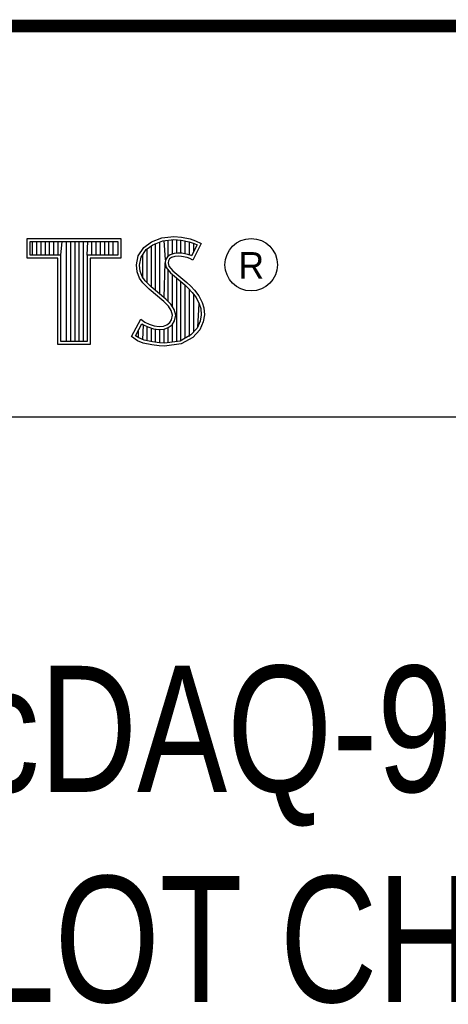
# Model space of a CAD drawing. Header units: inches. Extents: x 0 to 34, y 0 to 22.
# Tile 47 of 94: x 30.461 to 31.14, y 1.448 to 3.01. Entities that reach past the tile are written whole.
import ezdxf

# ---------------------------------------------------------------- set-up
doc = ezdxf.new("R2010")
doc.units = ezdxf.units.IN
doc.header["$LTSCALE"] = 1.87
doc.header["$MEASUREMENT"] = 0
doc.layers.get('0').update_dxf_attribs({"linetype": 'CONTINUOUS'})
doc.styles.get("Standard").update_dxf_attribs({"font": 'txt', "width": 0.8})

msp = doc.modelspace()

# ---------------------------------------------------------------- linework, layer by layer
at = {"color": 2, "linetype": 'CONTINUOUS'}
for p, q in [((28.3793, 3.0003), (33.5093, 3.0003)), ((30.4728, 2.6631), (30.6211, 2.6631)), ((30.4728, 2.6317), (30.4728, 2.6631)), ((30.4776, 2.6583), (30.6162, 2.6583)), ((30.4776, 2.6366), (30.4776, 2.6583)), ((30.4815, 2.6366), (30.4815, 2.6583)), ((30.4882, 2.6366), (30.4882, 2.6583)), ((30.495, 2.6366), (30.495, 2.6583)), ((30.5017, 2.6366), (30.5017, 2.6583)), ((30.5084, 2.6366), (30.5084, 2.6583)), ((30.5151, 2.6366), (30.5151, 2.6583)), ((30.5218, 2.6366), (30.5218, 2.6583)), ((30.5263, 2.6366), (30.5285, 2.6583)), ((30.5352, 2.4996), (30.5352, 2.6583)), ((30.5419, 2.4996), (30.5419, 2.6583)), ((30.5486, 2.4996), (30.5486, 2.6583)), ((30.5554, 2.4996), (30.5554, 2.6583)), ((30.5621, 2.4996), (30.5621, 2.6583)), ((30.5676, 2.6366), (30.5688, 2.6583)), ((30.5755, 2.6366), (30.5755, 2.6583)), ((30.5822, 2.6366), (30.5822, 2.6583)), ((30.5889, 2.6366), (30.5889, 2.6583)), ((30.5956, 2.6366), (30.5956, 2.6583)), ((30.6023, 2.6366), (30.6023, 2.6583)), ((30.609, 2.6366), (30.609, 2.6583)), ((30.6162, 2.6583), (30.6162, 2.6366)), ((30.6211, 2.6631), (30.6211, 2.6317)), ((30.6577, 2.6488), (30.6695, 2.6575)), ((30.6695, 2.6575), (30.6863, 2.6642)), ((30.6719, 2.6532), (30.6875, 2.6594)), ((30.6762, 2.5804), (30.6762, 2.6549)), ((30.6829, 2.5748), (30.6829, 2.6576)), ((30.6863, 2.6642), (30.7049, 2.6662)), ((30.6875, 2.6594), (30.705, 2.6613)), ((30.6917, 2.629), (30.6896, 2.6596)), ((30.6963, 2.635), (30.6963, 2.6604)), ((30.703, 2.6384), (30.703, 2.6611)), ((30.7049, 2.6662), (30.7173, 2.6653)), ((30.705, 2.6613), (30.7166, 2.6605)), ((30.7097, 2.6396), (30.7097, 2.661)), ((30.7164, 2.6396), (30.7164, 2.6605)), ((30.7166, 2.6605), (30.7296, 2.6577)), ((30.7173, 2.6653), (30.7309, 2.6624)), ((30.7231, 2.6385), (30.7231, 2.6591)), ((30.7296, 2.6577), (30.7375, 2.655)), ((30.7299, 2.6368), (30.7299, 2.6576)), ((30.7309, 2.6624), (30.7393, 2.6595)), ((30.7486, 2.6552), (30.7353, 2.6286)), ((30.7366, 2.642), (30.7366, 2.6553)), ((30.7375, 2.655), (30.742, 2.6529)), ((30.7393, 2.6595), (30.7486, 2.6552)), ((30.6487, 2.6355), (30.6577, 2.6488)), ((30.6533, 2.6336), (30.6612, 2.6454)), ((30.6612, 2.6454), (30.6719, 2.6532)), ((30.6627, 2.5927), (30.6627, 2.6465)), ((30.6695, 2.586), (30.6695, 2.6514)), ((30.7056, 2.6392), (30.6995, 2.6373)), ((30.7117, 2.6398), (30.7056, 2.6392)), ((30.7179, 2.6395), (30.7117, 2.6398)), ((30.7272, 2.6376), (30.7179, 2.6395)), ((30.742, 2.6529), (30.7333, 2.6355)), ((30.5214, 2.6317), (30.4728, 2.6317)), ((30.5263, 2.6366), (30.4776, 2.6366)), ((30.5214, 2.4947), (30.5214, 2.6317)), ((30.5263, 2.4996), (30.5263, 2.6366)), ((30.6162, 2.6366), (30.5676, 2.6366)), ((30.5676, 2.6366), (30.5676, 2.4996)), ((30.6211, 2.6317), (30.5724, 2.6317)), ((30.5724, 2.6317), (30.5724, 2.4947)), ((30.6458, 2.621), (30.6487, 2.6355)), ((30.6507, 2.6208), (30.6533, 2.6336)), ((30.656, 2.5999), (30.656, 2.6377)), ((30.6896, 2.5692), (30.6912, 2.6242)), ((30.6917, 2.629), (30.6912, 2.6242)), ((30.6912, 2.6242), (30.6928, 2.6171)), ((30.6949, 2.634), (30.6917, 2.629)), ((30.6995, 2.6373), (30.6949, 2.634)), ((30.6965, 2.6274), (30.6962, 2.6245)), ((30.6962, 2.6245), (30.6973, 2.6193)), ((30.6985, 2.6306), (30.6965, 2.6274)), ((30.7017, 2.6329), (30.6985, 2.6306)), ((30.7066, 2.6344), (30.7017, 2.6329)), ((30.7118, 2.6349), (30.7066, 2.6344)), ((30.7173, 2.6346), (30.7118, 2.6349)), ((30.726, 2.6329), (30.7173, 2.6346)), ((30.7306, 2.6315), (30.726, 2.6329)), ((30.7327, 2.6359), (30.7272, 2.6376)), ((30.7353, 2.6286), (30.7306, 2.6315)), ((30.7333, 2.6355), (30.7327, 2.6359)), ((30.6469, 2.61), (30.6458, 2.621)), ((30.6507, 2.6002), (30.6469, 2.61)), ((30.6517, 2.6112), (30.6507, 2.6208)), ((30.6551, 2.6025), (30.6517, 2.6112)), ((30.6928, 2.6171), (30.6999, 2.6083)), ((30.6963, 2.563), (30.6963, 2.6128)), ((30.6973, 2.6193), (30.7034, 2.6118)), ((30.6999, 2.6083), (30.7224, 2.5896)), ((30.7034, 2.6118), (30.7257, 2.5932)), ((30.6559, 2.5927), (30.6507, 2.6002)), ((30.6597, 2.5958), (30.6551, 2.6025)), ((30.6661, 2.5825), (30.6559, 2.5927)), ((30.6637, 2.5918), (30.6597, 2.5958)), ((30.703, 2.5548), (30.703, 2.6058)), ((30.7097, 2.4997), (30.7097, 2.6002)), ((30.7164, 2.5006), (30.7164, 2.5946)), ((30.7257, 2.5932), (30.7318, 2.5872)), ((30.6694, 2.5861), (30.6637, 2.5918)), ((30.6892, 2.5631), (30.6661, 2.5825)), ((30.6925, 2.5667), (30.6694, 2.5861)), ((30.7224, 2.5896), (30.7283, 2.5837)), ((30.7231, 2.5049), (30.7231, 2.5889)), ((30.7283, 2.5837), (30.7342, 2.5776)), ((30.7299, 2.5074), (30.7299, 2.5821)), ((30.7318, 2.5872), (30.7379, 2.5808)), ((30.7342, 2.5776), (30.7407, 2.5692)), ((30.7379, 2.5808), (30.7448, 2.5718)), ((30.6968, 2.5556), (30.6892, 2.5631)), ((30.7006, 2.5587), (30.6925, 2.5667)), ((30.7366, 2.5148), (30.7366, 2.5745)), ((30.7407, 2.5692), (30.7455, 2.5596)), ((30.7448, 2.5718), (30.7501, 2.5614)), ((30.7501, 2.5614), (30.7527, 2.553)), ((30.7011, 2.5487), (30.6968, 2.5556)), ((30.7056, 2.5506), (30.7006, 2.5587)), ((30.7031, 2.5414), (30.7011, 2.5487)), ((30.7081, 2.5416), (30.7056, 2.5506)), ((30.7433, 2.5222), (30.7455, 2.5596)), ((30.7455, 2.5596), (30.7478, 2.5521)), ((30.7478, 2.5521), (30.7486, 2.5419)), ((30.7527, 2.553), (30.7535, 2.5417)), ((30.638, 2.5073), (30.653, 2.535)), ((30.653, 2.535), (30.6594, 2.5304)), ((30.6594, 2.5304), (30.6658, 2.5272)), ((30.6988, 2.5295), (30.7017, 2.5342)), ((30.7017, 2.5342), (30.7031, 2.5414)), ((30.7024, 2.5261), (30.7063, 2.5323)), ((30.7063, 2.5323), (30.7081, 2.5416)), ((30.7471, 2.5321), (30.7421, 2.521)), ((30.7518, 2.5307), (30.7463, 2.5183)), ((30.7486, 2.5419), (30.7471, 2.5321)), ((30.7535, 2.5417), (30.7518, 2.5307)), ((30.6444, 2.5088), (30.6547, 2.5278)), ((30.6493, 2.5054), (30.6493, 2.518)), ((30.6547, 2.5278), (30.6569, 2.5262)), ((30.656, 2.5023), (30.6569, 2.5262)), ((30.6569, 2.5262), (30.6639, 2.5227)), ((30.6627, 2.5008), (30.6627, 2.5231)), ((30.6639, 2.5227), (30.6731, 2.5196)), ((30.6658, 2.5272), (30.6742, 2.5243)), ((30.6695, 2.4993), (30.6695, 2.5208)), ((30.6731, 2.5196), (30.6816, 2.5186)), ((30.6742, 2.5243), (30.6817, 2.5235)), ((30.6762, 2.4983), (30.6762, 2.5192)), ((30.6816, 2.5186), (30.6898, 2.5192)), ((30.6817, 2.5235), (30.6887, 2.524)), ((30.6829, 2.4973), (30.6829, 2.5184)), ((30.6887, 2.524), (30.6939, 2.5261)), ((30.6896, 2.497), (30.6896, 2.5192)), ((30.6898, 2.5192), (30.6962, 2.5217)), ((30.6939, 2.5261), (30.6988, 2.5295)), ((30.6962, 2.5217), (30.7024, 2.5261)), ((30.6963, 2.4979), (30.6963, 2.5218)), ((30.703, 2.4988), (30.703, 2.5266)), ((30.7421, 2.521), (30.7322, 2.51)), ((30.7463, 2.5183), (30.7353, 2.5061)), ((30.5676, 2.4996), (30.5263, 2.4996)), ((30.6475, 2.5009), (30.638, 2.5073)), ((30.6498, 2.5052), (30.6444, 2.5088)), ((30.6568, 2.4971), (30.6475, 2.5009)), ((30.6582, 2.5018), (30.6498, 2.5052)), ((30.6713, 2.499), (30.6582, 2.5018)), ((30.6824, 2.4974), (30.6713, 2.499)), ((30.7152, 2.5004), (30.6902, 2.4971)), ((30.7322, 2.51), (30.7152, 2.5004)), ((30.7353, 2.5061), (30.7167, 2.4957)), ((30.5724, 2.4947), (30.5214, 2.4947)), ((30.6704, 2.4942), (30.6568, 2.4971)), ((30.682, 2.4925), (30.6704, 2.4942)), ((30.6904, 2.4922), (30.682, 2.4925)), ((30.6902, 2.4971), (30.6824, 2.4974)), ((30.7167, 2.4957), (30.6904, 2.4922)), ((28.7231, 2.38), (33.5, 2.38))]:
    msp.add_line(p, q, dxfattribs=at)
at = {"color": 7, "linetype": 'CONTINUOUS', "const_width": 0.02}
msp.add_lwpolyline([(25.58, 3), (33.5, 3)], dxfattribs=at)
at = {"color": 2, "linetype": 'CONTINUOUS'}
msp.add_circle((30.8277, 2.6214), 0.0416, dxfattribs=at)

# ---------------------------------------------------------------- texts
msp.add_text('R', height=0.042, dxfattribs=at).set_placement((30.8076, 2.5994))
at = {"color": 7, "linetype": 'CONTINUOUS', "insert": (30.9443, 1.9853), "char_height": 0.2, "width": 2.24, "attachment_point": 2}
msp.add_mtext('cDAQ-9178\\P8 SLOT CHASSIS', dxfattribs=at)

doc.saveas('drawing.dxf')
